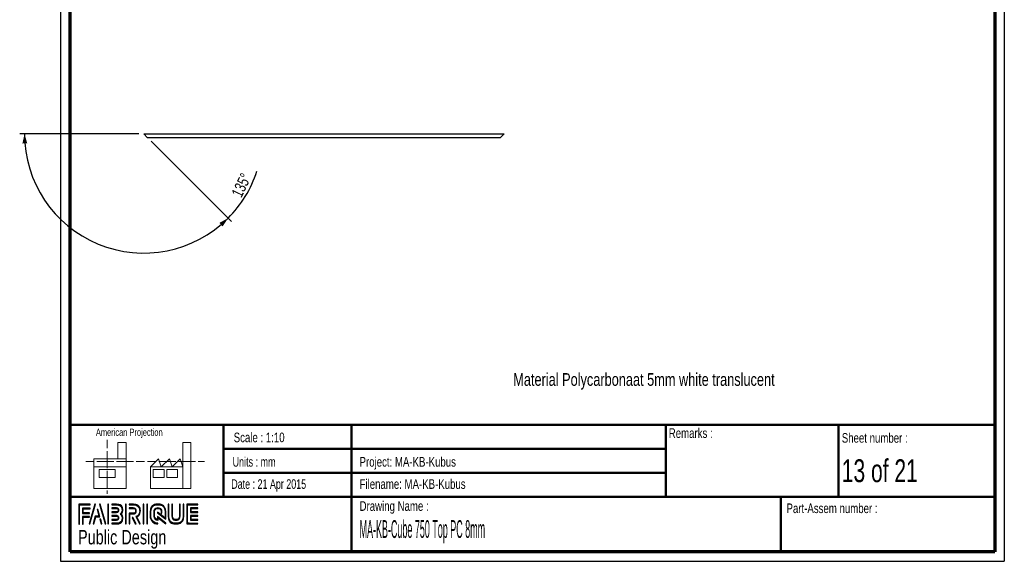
# Paper-space layout 'MA-KB-Cube top' of a CAD drawing. Header units: millimetres. Extents: x -2 to 203, y 7 to 289.
# Tile 1 of 2: x -2 to 203, y 7 to 120. Entities that reach past the tile are written whole.
import ezdxf

# ---------------------------------------------------------------- set-up
doc = ezdxf.new("R2010")
doc.units = ezdxf.units.MM
for name, color, linetype in [('FORMAT', 7, 'Continuous'), ('LAYER1', 7, 'Continuous'), ('LAYER2', 7, 'Continuous'), ('LOGO', 7, 'Continuous')]:
    doc.layers.add(name, color=color, linetype=linetype)
doc.styles.add('SLDTEXTSTYLE0', font='TXT', dxfattribs={"width": 0.7})
doc.styles.add('SLDTEXTSTYLE1', font='TXT', dxfattribs={"width": 0.75})
doc.styles.add('SLDTEXTSTYLE12', font='TXT', dxfattribs={"width": 0.6875})
doc.styles.add('SLDTEXTSTYLE3', font='TXT', dxfattribs={"width": 0.694444})
doc.styles.add('SLDTEXTSTYLE4', font='TXT', dxfattribs={"width": 0.37675})
doc.dimstyles.new('SLDDIMSTYLE11', dxfattribs={"dimtxt": 2.38125, "dimasz": 2, "dimexe": 0, "dimexo": 0.0625, "dimgap": 0.595313, "dimtad": 1, "dimdec": 4, "dimlfac": 10, "dimzin": 12, "dimdsep": 46, "dimtxsty": 'SLDTEXTSTYLE1', "dimsah": 1, "dimcen": 0.09, "dimazin": 3, "dimtfac": 1, "dimtofl": 0, "dimtmove": 0, "dimatfit": 3, "dimfxl": 1, "dimfrac": 2, "dimtolj": 1, "dimtzin": 12, "dimarcsym": 0})

# ---------------------------------------------------------------- blocks, each defined once
blk = doc.blocks.new('_D_24')
at = {"layer": 'LOGO'}
for p, q in [((23.18, 96.38), (-1.65, 96.38)), ((25.7, 94.86), (42.44, 78.12))]:
    blk.add_line(p, q, dxfattribs=at)
for start, end in [(180, 315), (315, 341.7276)]:
    blk.add_arc((24.18, 96.38), 24.83, start, end, dxfattribs=at)
for points in [[(-0.65, 96.38), (-1.07, 94.36), (-0.07, 94.4)], [(41.74, 78.82), (39.93, 77.83), (40.61, 77.1)]]:
    blk.add_solid(points, dxfattribs=at)
at = {"layer": 'LOGO', "insert": (42.35, 83.97), "char_height": 2.381, "attachment_point": 1, "rotation": 64.2149, "style": 'SLDTEXTSTYLE1'}
blk.add_mtext('135°', dxfattribs=at)

psp = doc.layouts.new('MA-KB-Cube top')

# ---------------------------------------------------------------- hatches: boundary and pattern name
at = {"layer": 'LOGO'}
for points in [[(10.688553, 15.133599), (10.826724, 15.133599), (10.826724, 19.119124), (13.024687, 19.119124), (13.024687, 19.256857), (10.688553, 19.256857)], [(11.587847, 17.506923), (11.587847, 18.3377), (13.024687, 18.3377), (13.024687, 18.475959), (11.449763, 18.475959), (11.449763, 17.368664), (12.888616, 17.368664), (12.888616, 17.506923)], [(14.154558, 19.279632), (14.011661, 19.279632), (12.831912, 15.156374), (12.974459, 15.156374)], [(16.316293, 15.156374), (15.136194, 19.279632), (14.989185, 19.279632), (16.171471, 15.156374)], [(16.817524, 15.156374), (16.817524, 19.279632), (16.679178, 19.279632), (16.679178, 15.156374)], [(20.520932, 15.156374), (20.520932, 19.279632), (20.382673, 19.279632), (20.382673, 15.156374)], [(24.168598, 15.156374), (24.168598, 19.279632), (24.030601, 19.279632), (24.030601, 15.156374)], [(24.953084, 15.156374), (24.953084, 19.279632), (24.815176, 19.279632), (24.815176, 15.156374)], [(34.030816, 17.678107), (34.030816, 18.360475), (35.461793, 18.360475), (35.461793, 18.498733), (33.892207, 18.498733), (33.892207, 17.539673), (35.461793, 17.539673), (35.461793, 17.678107)], [(11.587847, 15.133599), (11.587847, 16.58759), (12.888616, 16.58759), (12.888616, 16.725324), (11.449763, 16.725324), (11.449763, 15.133599)], [(13.789835, 15.156374), (14.201636, 16.667594), (15.036088, 16.667594), (14.641001, 18.163062), (14.493379, 18.163062), (14.857052, 16.805852), (14.095929, 16.805852), (13.649563, 15.156374)], [(22.569522, 15.156374), (21.910956, 16.498533), (21.757121, 16.498533), (22.415775, 15.156374)], [(35.461793, 15.938323), (35.461793, 16.076757), (34.030816, 16.076757), (34.030816, 16.759124), (35.461793, 16.759124), (35.461793, 16.897208), (33.892207, 16.897208), (33.892207, 15.938323)], [(15.487879, 15.156374), (15.214774, 16.143611), (15.067065, 16.143611), (15.347782, 15.156374)]]:
    psp.add_hatch(color=7, dxfattribs=at).paths.add_polyline_path(points, flags=0)
h = psp.add_hatch(color=7, dxfattribs=at)
edge = h.paths.add_edge_path(flags=0)
edge.add_line((17.530169, 15.156374), (18.537182, 15.156374))
edge.add_spline(control_points=[(18.537182, 15.156374), (19.231363, 15.156374), (19.795686, 15.722535), (19.795686, 16.418028), (19.795686, 16.711171), (19.681229, 16.992589), (19.478741, 17.221503), (19.681229, 17.449893), (19.795686, 17.731485), (19.795686, 18.024804), (19.795686, 18.719597), (19.231363, 19.284883), (18.537182, 19.284883)], knot_values=[0, 0, 0, 0, 1, 2, 3, 4, 5, 6, 7, 8, 9, 10, 10, 10, 10], weights=[1, 1, 1, 1, 1, 1, 1, 1, 1, 1, 1, 1, 1], degree=3, periodic=0)
edge.add_line((18.537182, 19.284883), (17.530169, 19.284883))
edge.add_line((17.530169, 19.284883), (17.530169, 19.146799))
edge.add_line((17.530169, 19.146799), (18.537182, 19.146799))
edge.add_spline(control_points=[(18.537182, 19.146799), (19.155058, 19.146799), (19.65769, 18.643468), (19.65769, 18.024804), (19.65769, 17.747586), (19.54507, 17.479295), (19.341008, 17.269281)], knot_values=[0, 0, 0, 0, 1, 2, 3, 4, 4, 4, 4], weights=[1, 1, 1, 1, 1, 1, 1], degree=3, periodic=0)
edge.add_line((19.341008, 17.269281), (19.294105, 17.221503))
edge.add_line((19.294105, 17.221503), (19.341008, 17.173025))
edge.add_spline(control_points=[(19.341008, 17.173025), (19.54507, 16.963187), (19.65769, 16.694895), (19.65769, 16.418028), (19.65769, 15.798489), (19.155058, 15.294633), (18.537182, 15.294633)], knot_values=[0, 0, 0, 0, 1, 2, 3, 4, 4, 4, 4], weights=[1, 1, 1, 1, 1, 1, 1], degree=3, periodic=0)
edge.add_line((18.537182, 15.294633), (17.530169, 15.294633))
edge.add_line((17.530169, 15.294633), (17.530169, 15.156374))
h = psp.add_hatch(color=7, dxfattribs=at)
edge = h.paths.add_edge_path(flags=0)
edge.add_line((17.530169, 17.539323), (18.53517, 17.539323))
edge.add_spline(control_points=[(18.53517, 17.539323), (18.787623, 17.57065), (18.971209, 17.779088), (18.971209, 18.024279), (18.971209, 18.294146), (18.757083, 18.506084), (18.483366, 18.506084)], knot_values=[0, 0, 0, 0, 1, 2, 3, 4, 4, 4, 4], weights=[1, 1, 1, 1, 1, 1, 1], degree=3, periodic=0)
edge.add_line((18.483366, 18.506084), (17.530169, 18.506084))
edge.add_line((17.530169, 18.506084), (17.530169, 18.367825))
edge.add_line((17.530169, 18.367825), (18.483366, 18.367825))
edge.add_spline(control_points=[(18.483366, 18.367825), (18.679466, 18.367825), (18.833213, 18.216966), (18.833213, 18.024279), (18.833213, 17.848568), (18.70143, 17.699108), (18.526069, 17.676707)], knot_values=[0, 0, 0, 0, 1, 2, 3, 4, 4, 4, 4], weights=[1, 1, 1, 1, 1, 1, 1], degree=3, periodic=0)
edge.add_line((18.526069, 17.676707), (17.530169, 17.677232))
edge.add_line((17.530169, 17.677232), (17.530169, 17.539323))
h = psp.add_hatch(color=7, dxfattribs=at)
edge = h.paths.add_edge_path(flags=0)
edge.add_line((23.29083, 15.156374), (23.444315, 15.156374))
edge.add_line((23.444315, 15.156374), (22.719769, 16.631716))
edge.add_spline(control_points=[(22.719769, 16.631716), (23.175498, 16.874982), (23.471091, 17.349086), (23.471091, 17.869569), (23.471091, 18.646968), (22.839652, 19.279632), (22.063653, 19.279632)], knot_values=[0, 0, 0, 0, 1, 2, 3, 4, 4, 4, 4], weights=[1, 1, 1, 1, 1, 1, 1], degree=3, periodic=0)
edge.add_line((22.063653, 19.279632), (21.167072, 19.279632))
edge.add_line((21.167072, 19.279632), (21.167072, 19.141899))
edge.add_line((21.167072, 19.141899), (22.063653, 19.141899))
edge.add_spline(control_points=[(22.063653, 19.141899), (22.763697, 19.141899), (23.333183, 18.571013), (23.333183, 17.869569), (23.333183, 17.378313), (23.04634, 16.926085), (22.601637, 16.717647)], knot_values=[0, 0, 0, 0, 1, 2, 3, 4, 4, 4, 4], weights=[1, 1, 1, 1, 1, 1, 1], degree=3, periodic=0)
edge.add_line((22.601637, 16.717647), (22.53802, 16.687895))
edge.add_line((22.53802, 16.687895), (23.29083, 15.156374))
h = psp.add_hatch(color=7, dxfattribs=at)
edge = h.paths.add_edge_path(flags=0)
edge.add_line((21.167072, 18.360475), (22.009575, 18.360475))
edge.add_spline(control_points=[(22.009575, 18.360475), (22.276992, 18.360475), (22.494268, 18.140486), (22.494268, 17.869569), (22.494268, 17.599002), (22.276992, 17.378663), (22.009575, 17.378663)], knot_values=[0, 0, 0, 0, 1, 2, 3, 4, 4, 4, 4], weights=[1, 1, 1, 1, 1, 1, 1], degree=3, periodic=0)
edge.add_line((22.009575, 17.378663), (21.167072, 17.378663))
edge.add_line((21.167072, 17.378663), (21.167072, 15.156374))
edge.add_line((21.167072, 15.156374), (21.305068, 15.156374))
edge.add_line((21.305068, 15.156374), (21.305068, 17.24093))
edge.add_line((21.305068, 17.24093), (22.009575, 17.24093))
edge.add_spline(control_points=[(22.009575, 17.24093), (22.353121, 17.24093), (22.632439, 17.522697), (22.632439, 17.869569), (22.632439, 18.216266), (22.353121, 18.498733), (22.009575, 18.498733)], knot_values=[0, 0, 0, 0, 1, 2, 3, 4, 4, 4, 4], weights=[1, 1, 1, 1, 1, 1, 1], degree=3, periodic=0)
edge.add_line((22.009575, 18.498733), (21.167072, 18.498733))
edge.add_line((21.167072, 18.498733), (21.167072, 18.360475))
h = psp.add_hatch(color=7, dxfattribs=at)
edge = h.paths.add_edge_path(flags=0)
edge.add_line((28.759398, 16.142736), (28.759923, 17.647655))
edge.add_spline(control_points=[(28.759923, 17.647655), (28.759923, 18.547737), (28.029077, 19.279632), (27.131008, 19.279632), (26.232064, 19.279632), (25.501044, 18.547737), (25.501044, 17.647655)], knot_values=[0, 0, 0, 0, 1, 2, 3, 4, 4, 4, 4], weights=[1, 1, 1, 1, 1, 1, 1], degree=3, periodic=0)
edge.add_line((25.501044, 17.647655), (25.501044, 16.788526))
edge.add_spline(control_points=[(25.501044, 16.788526), (25.501044, 15.888795), (26.231627, 15.156374), (27.129958, 15.156374)], knot_values=[1, 1, 1, 1, 2, 2, 2, 2], weights=[1, 1, 1, 1], degree=3, periodic=0)
edge.add_line((27.129958, 15.156374), (27.129958, 15.294633))
edge.add_spline(control_points=[(27.129958, 15.294633), (26.307757, 15.294633), (25.639302, 15.9651), (25.639302, 16.788526)], knot_values=[3, 3, 3, 3, 4, 4, 4, 4], weights=[1, 1, 1, 1], degree=3, periodic=0)
edge.add_line((25.639302, 16.788526), (25.639302, 17.647655))
edge.add_spline(control_points=[(25.639302, 17.647655), (25.639302, 18.471607), (26.308369, 19.141899), (27.131008, 19.141899), (27.952947, 19.141899), (28.621577, 18.471607), (28.621577, 17.647655)], knot_values=[0, 0, 0, 0, 1, 2, 3, 4, 4, 4, 4], weights=[1, 1, 1, 1, 1, 1, 1], degree=3, periodic=0)
edge.add_spline(control_points=[(28.621577, 17.647655), (28.621577, 16.648693), (28.621577, 16.422403), (28.427402, 16.570638), (27.059691, 17.635054)], knot_values=[0, 0, 0, 0, 1, 2, 2, 2, 2], weights=[1, 1, 1, 1, 1], degree=3, periodic=0)
edge.add_line((27.059691, 17.635054), (27.059691, 17.468969))
edge.add_line((27.059691, 17.468969), (28.759398, 16.142736))
h = psp.add_hatch(color=7, dxfattribs=at)
edge = h.paths.add_edge_path(flags=0)
edge.add_line((28.759398, 15.156374), (28.759398, 15.348361))
edge.add_line((28.759398, 15.348361), (27.059691, 16.715547))
edge.add_line((27.059691, 16.715547), (27.059691, 16.090408))
edge.add_spline(control_points=[(27.059691, 16.090408), (26.701969, 16.12681), (26.418626, 16.421003), (26.418626, 16.790451)], knot_values=[0, 0, 0, 0, 1, 1, 1, 1], weights=[1, 1, 1, 1], degree=3, periodic=0)
edge.add_line((26.418626, 16.790451), (26.419414, 17.646255))
edge.add_spline(control_points=[(26.419414, 17.646255), (26.419414, 18.03933), (26.738809, 18.3596), (27.131008, 18.3596), (27.522945, 18.3596), (27.842253, 18.03933), (27.842253, 17.646255)], knot_values=[0, 0, 0, 0, 1, 2, 3, 4, 4, 4, 4], weights=[1, 1, 1, 1, 1, 1, 1], degree=3, periodic=0)
edge.add_line((27.842253, 17.646255), (27.841465, 17.408765))
edge.add_line((27.841465, 17.408765), (27.979549, 17.40824))
edge.add_line((27.979549, 17.40824), (27.980074, 17.645905))
edge.add_spline(control_points=[(27.980074, 17.645905), (27.980074, 18.115459), (27.599075, 18.497333), (27.131008, 18.497333), (26.662591, 18.497333), (26.281417, 18.115459), (26.281417, 17.646255)], knot_values=[0, 0, 0, 0, 1, 2, 3, 4, 4, 4, 4], weights=[1, 1, 1, 1, 1, 1, 1], degree=3, periodic=0)
edge.add_line((26.281417, 17.646255), (26.280367, 16.790451))
edge.add_spline(control_points=[(26.280367, 16.790451), (26.280367, 16.320722), (26.660841, 15.938148), (27.128208, 15.938148)], knot_values=[0, 0, 0, 0, 1, 1, 1, 1], weights=[1, 1, 1, 1], degree=3, periodic=0)
edge.add_line((27.128208, 15.938148), (27.197337, 15.938148))
edge.add_line((27.197337, 15.938148), (27.197337, 16.436054))
edge.add_line((27.197337, 16.436054), (28.759398, 15.156374))
h = psp.add_hatch(color=7, dxfattribs=at)
edge = h.paths.add_edge_path(flags=0)
edge.add_line((29.259317, 19.279632), (29.259317, 16.788526))
edge.add_spline(control_points=[(29.259317, 16.788526), (29.259317, 15.888795), (29.989987, 15.156374), (30.888056, 15.156374), (31.787087, 15.156374), (32.517933, 15.888795), (32.517933, 16.788526)], knot_values=[0, 0, 0, 0, 1, 2, 3, 4, 4, 4, 4], weights=[1, 1, 1, 1, 1, 1, 1], degree=3, periodic=0)
edge.add_line((32.517933, 16.788526), (32.517933, 19.279632))
edge.add_line((32.517933, 19.279632), (32.379937, 19.279632))
edge.add_line((32.379937, 19.279632), (32.379937, 16.788526))
edge.add_spline(control_points=[(32.379937, 16.788526), (32.379937, 15.9651), (31.710608, 15.294633), (30.888056, 15.294633), (30.06603, 15.294633), (29.39705, 15.9651), (29.39705, 16.788526)], knot_values=[0, 0, 0, 0, 1, 2, 3, 4, 4, 4, 4], weights=[1, 1, 1, 1, 1, 1, 1], degree=3, periodic=0)
edge.add_line((29.39705, 16.788526), (29.39705, 19.279632))
edge.add_line((29.39705, 19.279632), (29.259317, 19.279632))
h = psp.add_hatch(color=7, dxfattribs=at)
edge = h.paths.add_edge_path(flags=0)
edge.add_line((30.039165, 19.279632), (30.039165, 16.790451))
edge.add_spline(control_points=[(30.039165, 16.790451), (30.039165, 16.321072), (30.419902, 15.938848), (30.888056, 15.938848), (31.356473, 15.938848), (31.737472, 16.321072), (31.737472, 16.790451)], knot_values=[0, 0, 0, 0, 1, 2, 3, 4, 4, 4, 4], weights=[1, 1, 1, 1, 1, 1, 1], degree=3, periodic=0)
edge.add_line((31.737472, 16.790451), (31.737472, 19.279632))
edge.add_line((31.737472, 19.279632), (31.599563, 19.279632))
edge.add_line((31.599563, 19.279632), (31.599563, 16.790451))
edge.add_spline(control_points=[(31.599563, 16.790451), (31.599563, 16.397027), (31.279993, 16.076932), (30.888056, 16.076932), (30.495769, 16.076932), (30.176899, 16.397027), (30.176899, 16.790451)], knot_values=[0, 0, 0, 0, 1, 2, 3, 4, 4, 4, 4], weights=[1, 1, 1, 1, 1, 1, 1], degree=3, periodic=0)
edge.add_line((30.176899, 16.790451), (30.176899, 19.279632))
edge.add_line((30.176899, 19.279632), (30.039165, 19.279632))
h = psp.add_hatch(color=7, dxfattribs=at)
edge = h.paths.add_edge_path(flags=0)
edge.add_line((35.461793, 15.155849), (35.461793, 15.293933))
edge.add_spline(control_points=[(35.461793, 15.293933), (33.398938, 15.293933), (33.269255, 15.293933), (33.269255, 15.424841), (33.269255, 19.010991), (33.269255, 19.141899)], knot_values=[0, 0, 0, 0, 1, 2, 3, 3, 3, 3], weights=[1, 1, 1, 1, 1, 1], degree=3, periodic=0)
edge.add_line((33.269255, 19.141899), (35.461793, 19.141899))
edge.add_line((35.461793, 19.141899), (35.461793, 19.279632))
edge.add_line((35.461793, 19.279632), (33.130909, 19.279632))
edge.add_line((33.130909, 19.279632), (33.130909, 15.155849))
edge.add_line((33.130909, 15.155849), (35.461793, 15.155849))
h = psp.add_hatch(color=7, dxfattribs=at)
edge = h.paths.add_edge_path(flags=0)
edge.add_line((17.530169, 15.928872), (18.483366, 15.928872))
edge.add_spline(control_points=[(18.483366, 15.928872), (18.752533, 15.928872), (18.971209, 16.148161), (18.971209, 16.418028), (18.971209, 16.68807), (18.757083, 16.899658), (18.483366, 16.899658), (18.483191, 16.899658), (17.529994, 16.897733)], knot_values=[0, 0, 0, 0, 1, 2, 3, 4, 5, 6, 6, 6, 6], weights=[1, 1, 1, 1, 1, 1, 1, 1, 1], degree=3, periodic=0)
edge.add_line((17.529994, 16.897733), (17.530169, 16.759649))
edge.add_line((17.530169, 16.759649), (18.483366, 16.761575))
edge.add_spline(control_points=[(18.483366, 16.761575), (18.679466, 16.761575), (18.833213, 16.61054), (18.833213, 16.418028), (18.833213, 16.224291), (18.676316, 16.066606), (18.483366, 16.066606)], knot_values=[0, 0, 0, 0, 1, 2, 3, 4, 4, 4, 4], weights=[1, 1, 1, 1, 1, 1, 1], degree=3, periodic=0)
edge.add_line((18.483366, 16.066606), (17.530169, 16.066606))
edge.add_line((17.530169, 16.066606), (17.530169, 15.928872))

# ---------------------------------------------------------------- linework, layer by layer
at = {"color": 7, "linetype": 'Continuous', "lineweight": 25}
for p, q in [((24.190244, 96.378294), (99.190244, 96.378294)), ((24.190244, 96.378294), (24.190244, 96.368294)), ((24.190244, 96.368294), (99.190244, 96.368294)), ((24.990244, 95.568294), (24.190244, 96.368294)), ((98.390244, 95.568294), (99.190244, 96.368294)), ((99.190244, 96.378294), (99.190244, 96.368294)), ((98.390244, 95.568294), (24.990244, 95.568294))]:
    psp.add_line(p, q, dxfattribs=at)
at = {"color": 7, "linetype": 'Continuous', "lineweight": 18}
for p, q in [((16.577308, 32.678843), (16.577308, 30.921742)), ((20.498674, 32.114564), (18.816784, 32.114564)), ((18.816784, 32.114564), (18.816784, 28.737868)), ((20.498674, 27.049598), (20.498674, 32.114564)), ((32.319475, 27.05393), (32.319475, 32.118975)), ((32.319475, 32.118975), (34.001365, 32.118975)), ((34.001365, 32.118975), (34.001365, 22.553164)), ((13.771112, 28.737868), (13.771112, 27.049598)), ((13.771112, 28.737868), (20.498674, 28.737868)), ((16.577308, 30.334467), (16.577308, 28.572719)), ((25.591913, 27.05393), (27.273804, 28.742278)), ((27.273804, 28.742278), (27.836114, 27.05393)), ((27.836114, 27.05393), (29.518004, 28.742278)), ((29.518004, 28.742278), (30.079999, 27.05393)), ((30.079999, 27.05393), (31.76189, 28.742278)), ((31.76189, 28.742278), (32.319475, 27.05393)), ((12.089222, 28.178156), (13.839708, 28.178156)), ((13.771112, 27.049598), (20.498674, 27.049598)), ((13.771112, 27.049598), (13.771112, 22.548754)), ((14.4247, 28.178156), (16.179675, 28.178156)), ((16.179675, 28.178156), (17.934728, 28.178156)), ((16.577308, 28.572719), (16.577308, 26.81105)), ((18.51972, 28.178156), (20.274695, 28.178156)), ((20.274695, 28.178156), (22.02967, 28.178156)), ((20.498674, 27.049598), (20.498674, 22.548754)), ((22.614662, 28.178156), (24.369637, 28.178156)), ((24.979515, 28.182567), (26.73449, 28.182567)), ((32.319475, 27.05393), (25.591913, 27.05393)), ((25.591913, 27.05393), (25.591913, 22.553164)), ((27.319481, 28.182567), (29.074456, 28.182567)), ((29.074456, 28.182567), (30.829431, 28.182567)), ((31.414423, 28.182567), (33.169713, 28.182567)), ((32.319475, 27.05393), (32.319475, 22.553164)), ((33.169713, 28.182567), (34.924688, 28.182567)), ((35.50968, 28.182567), (36.807561, 28.182567)), ((14.895418, 26.489966), (18.259199, 26.489966)), ((14.895418, 24.80146), (14.895418, 26.489966)), ((18.259199, 24.80146), (14.895418, 24.80146)), ((16.577308, 26.223774), (16.577308, 24.462184)), ((18.259199, 26.489966), (18.259199, 24.80146)), ((26.154223, 26.494376), (28.398109, 26.494376)), ((26.154223, 24.80587), (26.154223, 26.494376)), ((28.398109, 24.80587), (26.154223, 24.80587)), ((28.398109, 26.494376), (28.398109, 24.80587)), ((28.955694, 26.494376), (31.199895, 26.494376)), ((28.955694, 24.80587), (28.955694, 26.494376)), ((31.199895, 24.80587), (28.955694, 24.80587)), ((31.199895, 26.494376), (31.199895, 24.80587)), ((16.577308, 24.462184), (16.577308, 22.700278)), ((25.591913, 22.553164), (32.319475, 22.553164)), ((32.319475, 22.553164), (34.001365, 22.553164)), ((13.771112, 22.548754), (20.498674, 22.548754)), ((16.577308, 22.113081), (16.577308, 21.424763))]:
    psp.add_line(p, q, dxfattribs=at)
at = {"layer": 'LAYER1', "lineweight": 50}
for p, q in [((8.851931, 35.783909), (201.351931, 35.783909)), ((40.813778, 35.783909), (40.813778, 20.783909)), ((67.432109, 35.783909), (67.432109, 9.389971)), ((132.849896, 35.783909), (132.849896, 20.783909)), ((168.849049, 20.783909), (168.849049, 35.783909)), ((40.813778, 30.783909), (132.849896, 30.783909)), ((40.813778, 25.783909), (132.849896, 25.783909)), ((8.851931, 20.783909), (201.351931, 20.783909)), ((156.810566, 9.389971), (156.810566, 20.783909))]:
    psp.add_line(p, q, dxfattribs=at)
at = {"layer": 'LAYER2', "lineweight": 70}
for p, q in [((8.851931, 9.389971), (8.851931, 287.702192)), ((201.351931, 287.702192), (201.351931, 9.389971)), ((201.351931, 9.389971), (8.851931, 9.389971))]:
    psp.add_line(p, q, dxfattribs=at)
at = {"layer": 'LOGO'}
for p, q in [((6.851931, 289.01784), (6.851931, 7.389971)), ((203.353041, 289.01784), (203.353041, 7.389971)), ((6.851931, 7.389971), (203.353041, 7.389971))]:
    psp.add_line(p, q, dxfattribs=at)
at = {"layer": 'LOGO', "color": 7, "linetype": 'Continuous', "lineweight": 25}
for p, q in [((13.024687, 19.256857), (10.688553, 19.256857)), ((14.011661, 19.279632), (12.831912, 15.156374)), ((12.974459, 15.156374), (14.154558, 19.279632))]:
    psp.add_line(p, q, dxfattribs=at)
at = {"layer": 'LOGO', "color": 7, "lineweight": 25}
for p, q in [((10.688553, 19.256857), (10.688553, 15.133599)), ((10.826724, 19.119124), (13.024687, 19.119124)), ((10.826724, 15.133599), (10.826724, 19.119124)), ((13.024687, 18.475959), (11.449763, 18.475959)), ((11.449763, 18.475959), (11.449763, 17.368664)), ((13.024687, 19.119124), (13.024687, 19.256857)), ((13.024687, 18.3377), (13.024687, 18.475959)), ((14.154558, 19.279632), (14.011661, 19.279632)), ((14.989185, 19.279632), (16.171471, 15.156374)), ((15.136194, 19.279632), (14.989185, 19.279632)), ((16.316293, 15.156374), (15.136194, 19.279632)), ((16.679178, 19.279632), (16.679178, 15.156374)), ((16.817524, 19.279632), (16.679178, 19.279632)), ((16.817524, 15.156374), (16.817524, 19.279632)), ((17.530169, 19.284883), (17.530169, 19.146799)), ((18.537182, 19.284883), (17.530169, 19.284883)), ((17.530169, 19.146799), (18.537182, 19.146799)), ((17.530169, 18.506084), (17.530169, 18.367825)), ((18.483366, 18.506084), (17.530169, 18.506084)), ((20.382673, 19.279632), (20.382673, 15.156374)), ((20.520932, 19.279632), (20.382673, 19.279632)), ((20.520932, 15.156374), (20.520932, 19.279632)), ((22.063653, 19.279632), (21.167072, 19.279632)), ((21.167072, 19.279632), (21.167072, 19.141899)), ((21.167072, 19.141899), (22.063653, 19.141899)), ((22.009575, 18.498733), (21.167072, 18.498733)), ((21.167072, 18.498733), (21.167072, 18.360475)), ((22.009575, 18.498733), (21.167072, 18.498733)), ((21.167072, 18.498733), (21.167072, 18.360475)), ((24.030601, 19.279632), (24.030601, 15.156374)), ((24.168598, 19.279632), (24.030601, 19.279632)), ((24.168598, 15.156374), (24.168598, 19.279632)), ((24.815176, 19.279632), (24.815176, 15.156374)), ((24.953084, 19.279632), (24.815176, 19.279632)), ((24.953084, 15.156374), (24.953084, 19.279632)), ((29.39705, 19.279632), (29.259317, 19.279632)), ((29.259317, 19.279632), (29.259317, 16.788526)), ((29.39705, 19.279632), (29.259317, 19.279632)), ((29.259317, 19.279632), (29.259317, 16.788526)), ((29.39705, 16.788526), (29.39705, 19.279632)), ((29.39705, 16.788526), (29.39705, 19.279632)), ((30.176899, 19.279632), (30.039165, 19.279632)), ((30.039165, 19.279632), (30.039165, 16.790451)), ((30.176899, 19.279632), (30.039165, 19.279632)), ((30.039165, 19.279632), (30.039165, 16.790451)), ((30.176899, 16.790451), (30.176899, 19.279632)), ((30.176899, 16.790451), (30.176899, 19.279632)), ((31.599563, 19.279632), (31.599563, 16.790451)), ((31.737472, 19.279632), (31.599563, 19.279632)), ((31.599563, 19.279632), (31.599563, 16.790451)), ((31.737472, 19.279632), (31.599563, 19.279632)), ((31.737472, 16.790451), (31.737472, 19.279632)), ((31.737472, 16.790451), (31.737472, 19.279632)), ((32.379937, 19.279632), (32.379937, 16.788526)), ((32.517933, 19.279632), (32.379937, 19.279632)), ((32.379937, 19.279632), (32.379937, 16.788526)), ((32.517933, 19.279632), (32.379937, 19.279632)), ((32.517933, 16.788526), (32.517933, 19.279632)), ((32.517933, 16.788526), (32.517933, 19.279632)), ((35.461793, 19.279632), (33.130909, 19.279632)), ((33.130909, 19.279632), (33.130909, 15.155849)), ((35.461793, 19.279632), (33.130909, 19.279632)), ((33.130909, 19.279632), (33.130909, 15.155849)), ((33.269255, 19.141899), (35.461793, 19.141899)), ((33.269255, 19.141899), (35.461793, 19.141899)), ((35.461793, 18.498733), (33.892207, 18.498733)), ((33.892207, 18.498733), (33.892207, 17.539673)), ((35.461793, 18.498733), (33.892207, 18.498733)), ((33.892207, 18.498733), (33.892207, 17.539673)), ((35.461793, 19.141899), (35.461793, 19.279632)), ((35.461793, 19.141899), (35.461793, 19.279632)), ((35.461793, 18.360475), (35.461793, 18.498733)), ((35.461793, 18.360475), (35.461793, 18.498733)), ((11.449763, 17.368664), (12.888616, 17.368664)), ((12.888616, 16.725324), (11.449763, 16.725324)), ((11.449763, 16.725324), (11.449763, 15.133599)), ((11.587847, 17.506923), (11.587847, 18.3377)), ((11.587847, 18.3377), (13.024687, 18.3377)), ((12.888616, 17.506923), (11.587847, 17.506923)), ((11.587847, 15.133599), (11.587847, 16.58759)), ((11.587847, 16.58759), (12.888616, 16.58759)), ((12.888616, 17.368664), (12.888616, 17.506923)), ((12.888616, 16.58759), (12.888616, 16.725324)), ((14.095929, 16.805852), (13.649563, 15.156374)), ((13.789835, 15.156374), (14.201636, 16.667594)), ((14.857052, 16.805852), (14.095929, 16.805852)), ((14.641001, 18.163062), (14.493379, 18.163062)), ((14.493379, 18.163062), (14.857052, 16.805852)), ((15.036088, 16.667594), (14.641001, 18.163062)), ((17.529994, 16.897733), (17.530169, 16.759649)), ((17.530169, 18.367825), (18.483366, 18.367825)), ((18.526069, 17.676707), (17.530169, 17.677232)), ((17.530169, 17.677232), (17.530169, 17.539323)), ((17.530169, 17.539323), (18.53517, 17.539323)), ((17.530169, 16.759649), (18.483366, 16.761575)), ((19.341008, 17.269281), (19.294105, 17.221503)), ((19.294105, 17.221503), (19.341008, 17.173025)), ((21.167072, 18.360475), (22.009575, 18.360475)), ((21.167072, 18.360475), (22.009575, 18.360475)), ((22.009575, 17.378663), (21.167072, 17.378663)), ((21.167072, 17.378663), (21.167072, 15.156374)), ((22.009575, 17.378663), (21.167072, 17.378663)), ((21.167072, 17.378663), (21.167072, 15.156374)), ((21.305068, 15.156374), (21.305068, 17.24093)), ((21.305068, 17.24093), (22.009575, 17.24093)), ((21.305068, 15.156374), (21.305068, 17.24093)), ((21.305068, 17.24093), (22.009575, 17.24093)), ((21.757121, 16.498533), (22.415775, 15.156374)), ((21.910956, 16.498533), (21.757121, 16.498533)), ((21.757121, 16.498533), (22.415775, 15.156374)), ((21.910956, 16.498533), (21.757121, 16.498533)), ((22.569522, 15.156374), (21.910956, 16.498533)), ((22.569522, 15.156374), (21.910956, 16.498533)), ((22.601637, 16.717647), (22.53802, 16.687895)), ((22.53802, 16.687895), (23.29083, 15.156374)), ((23.444315, 15.156374), (22.719769, 16.631716)), ((25.501044, 17.647655), (25.501044, 16.788526)), ((25.501044, 17.647655), (25.501044, 16.788526)), ((25.639302, 16.788526), (25.639302, 17.647655)), ((25.639302, 16.788526), (25.639302, 17.647655)), ((26.281417, 17.646255), (26.280367, 16.790451)), ((26.418626, 16.790451), (26.419414, 17.646255)), ((27.059691, 17.635054), (27.059691, 17.468969)), ((27.059691, 17.635054), (27.059691, 17.468969)), ((27.059691, 17.468969), (28.759398, 16.142736)), ((27.059691, 17.468969), (28.759398, 16.142736)), ((28.759398, 15.348361), (27.059691, 16.715547)), ((27.059691, 16.715547), (27.059691, 16.090408)), ((27.197337, 15.938148), (27.197337, 16.436054)), ((27.197337, 16.436054), (28.759398, 15.156374)), ((27.842253, 17.646255), (27.841465, 17.408765)), ((27.841465, 17.408765), (27.979549, 17.40824)), ((27.979549, 17.40824), (27.980074, 17.645905)), ((28.759398, 16.142736), (28.759923, 17.647655)), ((28.759398, 16.142736), (28.759923, 17.647655)), ((33.892207, 17.539673), (35.461793, 17.539673)), ((33.892207, 17.539673), (35.461793, 17.539673)), ((35.461793, 16.897208), (33.892207, 16.897208)), ((33.892207, 16.897208), (33.892207, 15.938323)), ((35.461793, 16.897208), (33.892207, 16.897208)), ((33.892207, 16.897208), (33.892207, 15.938323)), ((34.030816, 17.678107), (34.030816, 18.360475)), ((34.030816, 18.360475), (35.461793, 18.360475)), ((34.030816, 17.678107), (34.030816, 18.360475)), ((34.030816, 18.360475), (35.461793, 18.360475)), ((35.461793, 17.678107), (34.030816, 17.678107)), ((35.461793, 17.678107), (34.030816, 17.678107)), ((34.030816, 16.076757), (34.030816, 16.759124)), ((34.030816, 16.759124), (35.461793, 16.759124)), ((34.030816, 16.076757), (34.030816, 16.759124)), ((34.030816, 16.759124), (35.461793, 16.759124)), ((35.461793, 17.539673), (35.461793, 17.678107)), ((35.461793, 17.539673), (35.461793, 17.678107)), ((35.461793, 16.759124), (35.461793, 16.897208)), ((35.461793, 16.759124), (35.461793, 16.897208)), ((10.688553, 15.133599), (10.826724, 15.133599)), ((11.449763, 15.133599), (11.587847, 15.133599)), ((12.831912, 15.156374), (12.974459, 15.156374)), ((13.649563, 15.156374), (13.789835, 15.156374)), ((15.067065, 16.143611), (15.347782, 15.156374)), ((15.214774, 16.143611), (15.067065, 16.143611)), ((15.487879, 15.156374), (15.214774, 16.143611)), ((15.347782, 15.156374), (15.487879, 15.156374)), ((16.171471, 15.156374), (16.316293, 15.156374)), ((16.679178, 15.156374), (16.817524, 15.156374)), ((18.483366, 16.066606), (17.530169, 16.066606)), ((17.530169, 16.066606), (17.530169, 15.928872)), ((17.530169, 15.928872), (18.483366, 15.928872)), ((18.537182, 15.294633), (17.530169, 15.294633)), ((17.530169, 15.294633), (17.530169, 15.156374)), ((17.530169, 15.156374), (18.537182, 15.156374)), ((20.382673, 15.156374), (20.520932, 15.156374)), ((21.167072, 15.156374), (21.305068, 15.156374)), ((21.167072, 15.156374), (21.305068, 15.156374)), ((22.415775, 15.156374), (22.569522, 15.156374)), ((22.415775, 15.156374), (22.569522, 15.156374)), ((23.29083, 15.156374), (23.444315, 15.156374)), ((24.030601, 15.156374), (24.168598, 15.156374)), ((24.815176, 15.156374), (24.953084, 15.156374)), ((27.128208, 15.938148), (27.197337, 15.938148)), ((27.129958, 15.156374), (27.129958, 15.294633)), ((27.129958, 15.156374), (27.129958, 15.294633)), ((28.759398, 15.156374), (28.759398, 15.348361)), ((33.130909, 15.155849), (35.461793, 15.155849)), ((33.130909, 15.155849), (35.461793, 15.155849)), ((33.892207, 15.938323), (35.461793, 15.938323)), ((33.892207, 15.938323), (35.461793, 15.938323)), ((35.461793, 16.076757), (34.030816, 16.076757)), ((35.461793, 16.076757), (34.030816, 16.076757)), ((35.461793, 15.938323), (35.461793, 16.076757)), ((35.461793, 15.938323), (35.461793, 16.076757)), ((35.461793, 15.155849), (35.461793, 15.293933)), ((35.461793, 15.155849), (35.461793, 15.293933))]:
    psp.add_line(p, q, dxfattribs=at)
for points, degree in [([(18.53517, 17.539323), (18.787623, 17.57065), (18.971209, 17.779088), (18.971209, 18.024279), (18.971209, 18.294146), (18.757083, 18.506084), (18.483366, 18.506084)], 3), ([(18.537182, 15.156374), (19.231363, 15.156374), (19.795686, 15.722535), (19.795686, 16.418028), (19.795686, 16.711171), (19.681229, 16.992589), (19.478741, 17.221503), (19.681229, 17.449893), (19.795686, 17.731485), (19.795686, 18.024804), (19.795686, 18.719597), (19.231363, 19.284883), (18.537182, 19.284883)], 3), ([(18.537182, 19.146799), (19.155058, 19.146799), (19.65769, 18.643468), (19.65769, 18.024804), (19.65769, 17.747586), (19.54507, 17.479295), (19.341008, 17.269281)], 3), ([(22.009575, 17.24093), (22.353121, 17.24093), (22.632439, 17.522697), (22.632439, 17.869569), (22.632439, 18.216266), (22.353121, 18.498733), (22.009575, 18.498733)], 3), ([(22.719769, 16.631716), (23.175498, 16.874982), (23.471091, 17.349086), (23.471091, 17.869569), (23.471091, 18.646968), (22.839652, 19.279632), (22.063653, 19.279632)], 3), ([(22.063653, 19.141899), (22.763697, 19.141899), (23.333183, 18.571013), (23.333183, 17.869569), (23.333183, 17.378313), (23.04634, 16.926085), (22.601637, 16.717647)], 3), ([(28.759923, 17.647655), (28.759923, 18.547737), (28.029077, 19.279632), (27.131008, 19.279632), (26.232064, 19.279632), (25.501044, 18.547737), (25.501044, 17.647655)], 3), ([(25.639302, 17.647655), (25.639302, 18.471607), (26.308369, 19.141899), (27.131008, 19.141899), (27.952947, 19.141899), (28.621577, 18.471607), (28.621577, 17.647655)], 3), ([(27.980074, 17.645905), (27.980074, 18.115459), (27.599075, 18.497333), (27.131008, 18.497333), (26.662591, 18.497333), (26.281417, 18.115459), (26.281417, 17.646255)], 3), ([(35.461793, 15.293933), (33.398938, 15.293933), (33.269255, 15.293933), (33.269255, 15.424841), (33.269255, 19.010991), (33.269255, 19.141899)], 3), ([(14.201636, 16.667594), (14.294041, 16.667594), (15.036088, 16.667594)], 2), ([(18.483366, 15.928872), (18.752533, 15.928872), (18.971209, 16.148161), (18.971209, 16.418028), (18.971209, 16.68807), (18.757083, 16.899658), (18.483366, 16.899658), (18.483191, 16.899658), (17.529994, 16.897733)], 3), ([(18.483366, 18.367825), (18.679466, 18.367825), (18.833213, 18.216966), (18.833213, 18.024279), (18.833213, 17.848568), (18.70143, 17.699108), (18.526069, 17.676707)], 3), ([(18.483366, 16.761575), (18.679466, 16.761575), (18.833213, 16.61054), (18.833213, 16.418028), (18.833213, 16.224291), (18.676316, 16.066606), (18.483366, 16.066606)], 3), ([(19.341008, 17.173025), (19.54507, 16.963187), (19.65769, 16.694895), (19.65769, 16.418028), (19.65769, 15.798489), (19.155058, 15.294633), (18.537182, 15.294633)], 3), ([(22.009575, 18.360475), (22.276992, 18.360475), (22.494268, 18.140486), (22.494268, 17.869569), (22.494268, 17.599002), (22.276992, 17.378663), (22.009575, 17.378663)], 3), ([(25.501044, 16.788526), (25.501044, 15.888795), (26.231627, 15.156374), (27.129958, 15.156374)], 3), ([(25.501044, 16.788526), (25.501044, 15.888795), (26.231627, 15.156374), (27.129958, 15.156374)], 3), ([(27.129958, 15.294633), (26.307757, 15.294633), (25.639302, 15.9651), (25.639302, 16.788526)], 3), ([(27.129958, 15.294633), (26.307757, 15.294633), (25.639302, 15.9651), (25.639302, 16.788526)], 3), ([(26.280367, 16.790451), (26.280367, 16.320722), (26.660841, 15.938148), (27.128208, 15.938148)], 3), ([(27.059691, 16.090408), (26.701969, 16.12681), (26.418626, 16.421003), (26.418626, 16.790451)], 3), ([(26.419414, 17.646255), (26.419414, 18.03933), (26.738809, 18.3596), (27.131008, 18.3596), (27.522945, 18.3596), (27.842253, 18.03933), (27.842253, 17.646255)], 3), ([(28.621577, 17.647655), (28.621577, 16.648693), (28.621577, 16.422403), (28.427402, 16.570638), (27.059691, 17.635054)], 3), ([(29.259317, 16.788526), (29.259317, 15.888795), (29.989987, 15.156374), (30.888056, 15.156374), (31.787087, 15.156374), (32.517933, 15.888795), (32.517933, 16.788526)], 3), ([(32.379937, 16.788526), (32.379937, 15.9651), (31.710608, 15.294633), (30.888056, 15.294633), (30.06603, 15.294633), (29.39705, 15.9651), (29.39705, 16.788526)], 3), ([(30.039165, 16.790451), (30.039165, 16.321072), (30.419902, 15.938848), (30.888056, 15.938848), (31.356473, 15.938848), (31.737472, 16.321072), (31.737472, 16.790451)], 3), ([(31.599563, 16.790451), (31.599563, 16.397027), (31.279993, 16.076932), (30.888056, 16.076932), (30.495769, 16.076932), (30.176899, 16.397027), (30.176899, 16.790451)], 3)]:
    psp.add_open_spline(points, degree=degree, dxfattribs=at)

# ---------------------------------------------------------------- texts
at = {"layer": 'FORMAT', "color": 218, "insert": (69.119413, 15.955357), "char_height": 3.70416667, "attachment_point": 1, "style": 'SLDTEXTSTYLE4'}
psp.add_mtext('MA-KB-Cube 750 Top PC 8mm', dxfattribs=at)
at = {"layer": 'LAYER1', "attachment_point": 1}
for s, insert, char_height, style in [('American Projection', (14.2195, 35.006305), 1.5, 'SLDTEXTSTYLE1'), ('Remarks :', (133.494905, 35.072676), 2, 'SLDTEXTSTYLE1'), ('Scale : 1:10', (42.911742, 34.17968), 2, 'SLDTEXTSTYLE1'), ('Sheet number :', (169.514504, 34.0759), 2, 'SLDTEXTSTYLE1'), ('Units : mm', (42.677141, 29.095219), 2, 'SLDTEXTSTYLE0'), ('Project: MA-KB-Kubus', (69.119413, 29.095219), 2, 'SLDTEXTSTYLE1'), ('Filename: MA-KB-Kubus', (69.119413, 24.4694), 2, 'SLDTEXTSTYLE1'), ('Date : 21 Apr 2015', (42.400535, 24.4694), 2, 'SLDTEXTSTYLE3'), ('Drawing Name :', (69.119413, 19.893976), 2, 'SLDTEXTSTYLE1'), ('Part-Assem number :', (158.009423, 19.429314), 2, 'SLDTEXTSTYLE1')]:
    psp.add_mtext(s, dxfattribs=dict(at, insert=insert, char_height=char_height, style=style))
at = {"layer": 'LOGO', "attachment_point": 1}
for s, insert, char_height, style in [('Material Polycarbonaat 5mm white translucent', (101.112102, 46.562047), 2.64583333, 'SLDTEXTSTYLE1'), ('13 of 21', (169.514504, 28.630586), 4.7625, 'SLDTEXTSTYLE12'), ('Public Design', (10.490635, 13.914444), 3, 'SLDTEXTSTYLE1')]:
    psp.add_mtext(s, dxfattribs=dict(at, insert=insert, char_height=char_height, style=style))

# ---------------------------------------------------------------- dimensions: what is measured, and where the dimension line sits
at = {"layer": 'LOGO'}
dim = psp.add_angular_dim_2l(base=(14.679056, 73.440395), line1=((24.180244, 96.378294), (99.200244, 96.378294)), line2=((24.990244, 95.568294), (24.190244, 96.368294)), dimstyle='SLDDIMSTYLE11', dxfattribs=at)
dim.commit()
dim.dimension.update_dxf_attribs({"geometry": '_D_24', "text_midpoint": (46.535999, 85.578294), "dimtype": 162})

doc.saveas('drawing.dxf')
